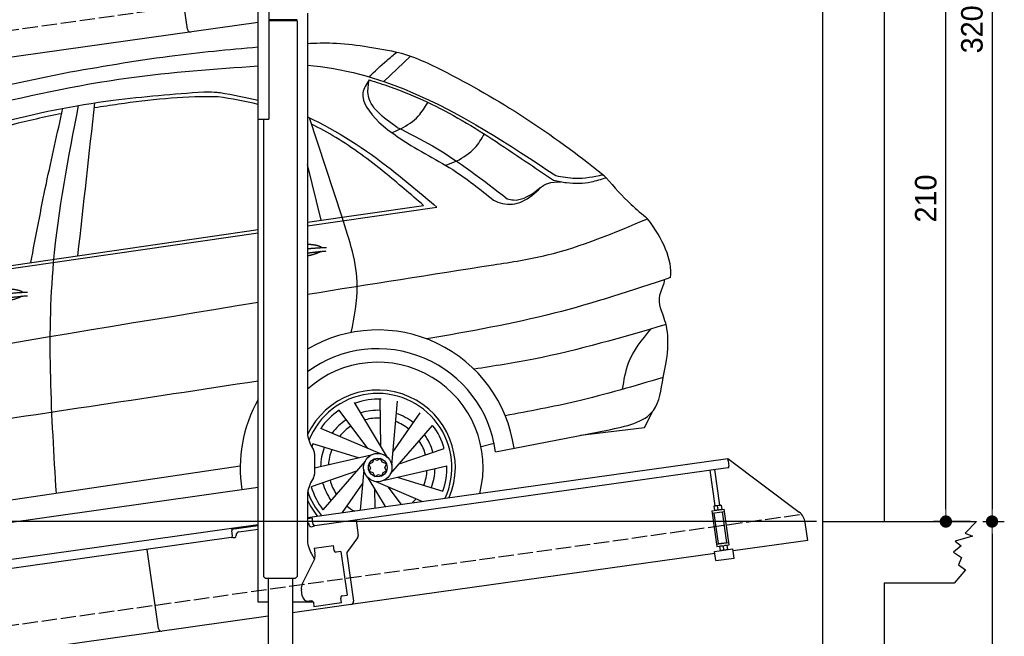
# Model space of a CAD drawing. Extents: x 13 to 6414, y -200 to 5951.
# Tile 6 of 7: x 3214 to 6414, y 1867 to 3871. Entities that reach past the tile are written whole.
import ezdxf

# ---------------------------------------------------------------- set-up
doc = ezdxf.new("R2010")
doc.units = 0
doc.header["$LTSCALE"] = 10
doc.header["$MEASUREMENT"] = 0
doc.linetypes.add('GEN3', pattern=[6.25, 5, -1.25])
doc.layers.get('0').update_dxf_attribs({"linetype": 'CONTINUOUS'})
doc.layers.get('DEFPOINTS').update_dxf_attribs({"linetype": 'CONTINUOUS'})
doc.layers.add('3', color=6, linetype='GEN3')
doc.layers.add('CAR', color=1, linetype='CONTINUOUS')
doc.layers.add('AM_0', color=7, linetype='CONTINUOUS', lineweight=30)
doc.layers.add('AM_5', color=3, linetype='CONTINUOUS', lineweight=15)
doc.dimstyles.new('KLAUS_DXF', dxfattribs={"dimscale": 20, "dimtxt": 3.5, "dimasz": 2, "dimexe": 2, "dimexo": 1, "dimgap": 1.5, "dimtad": 1, "dimlfac": 0.1, "dimdsep": 46, "dimtxsty": 'STANDARD', "dimblk": 'DOT', "dimcen": 2, "dimclrd": 256, "dimclre": 256, "dimclrt": 2, "dimadec": 0, "dimazin": 0, "dimtfac": 1, "dimtmove": 2, "dimatfit": 3, "dimfxl": 1, "dimtolj": 1, "dimarcsym": 0})

# ---------------------------------------------------------------- blocks, each defined once
blk = doc.blocks.new('_DOT')
at = {"color": 0, "linetype": 'ByBlock'}
blk.add_line((-0.5, 0), (-1, 0), dxfattribs=at)
at = {"color": 0, "linetype": 'ByBlock', "const_width": 0.5}
blk.add_lwpolyline([(-0.25, 0, 1), (0.25, 0, 1)], format="xyb", close=True, dxfattribs=at)
blk = doc.blocks.new('*D9')
at = {"layer": 'AM_5', "lineweight": -2, "transparency": 16777216}
for p, q in [((5804.1, 2240), (84.1, 2240)), ((124.1, 330), (124.1, 2200)), ((504.1, 290), (84.1, 290))]:
    blk.add_line(p, q, dxfattribs=at)
at = {"layer": 'DEFPOINTS', "color": 0, "transparency": 16777216}
for p in [(124.1, 2240), (5824.1, 2240), (524.1, 290)]:
    blk.add_point(p, dxfattribs=at)
at = {"layer": 'AM_5', "lineweight": -2, "transparency": 16777216, "xscale": 40, "yscale": 40, "zscale": 40}
for p, rotation in [((124.1, 2240), 90), ((124.1, 290), 270)]:
    blk.add_blockref('_DOT', p, dxfattribs=dict(at, rotation=rotation))
at = {"layer": 'AM_5', "color": 2, "transparency": 16777216, "insert": (59.1, 1265), "char_height": 70, "attachment_point": 5, "rotation": 90}
blk.add_mtext('\\A1;195', dxfattribs=at)
blk = doc.blocks.new('*D10')
at = {"layer": 'AM_5', "lineweight": -2, "transparency": 16777216}
for p, q in [((504.1, 3240), (84.1, 3240)), ((124.1, 2280), (124.1, 3200)), ((5804.1, 2240), (84.1, 2240))]:
    blk.add_line(p, q, dxfattribs=at)
at = {"layer": 'DEFPOINTS', "color": 0, "transparency": 16777216}
for p in [(124.1, 3240), (524.1, 3240), (5824.1, 2240)]:
    blk.add_point(p, dxfattribs=at)
at = {"layer": 'AM_5', "lineweight": -2, "transparency": 16777216, "xscale": 40, "yscale": 40, "zscale": 40}
for p, rotation in [((124.1, 3240), 90), ((124.1, 2240), 270)]:
    blk.add_blockref('_DOT', p, dxfattribs=dict(at, rotation=rotation))
at = {"layer": 'AM_5', "color": 2, "transparency": 16777216, "insert": (59.1, 2740), "char_height": 70, "attachment_point": 5, "rotation": 90}
blk.add_mtext('\\A1;100', dxfattribs=at)
blk = doc.blocks.new('*D11')
at = {"layer": 'AM_5', "lineweight": -2, "transparency": 16777216}
for p, q in [((6044.1, 4340), (6264.1, 4340)), ((6224.1, 2280), (6224.1, 4300)), ((6304.1, 2240), (6184.1, 2240))]:
    blk.add_line(p, q, dxfattribs=at)
at = {"layer": 'DEFPOINTS', "color": 0, "transparency": 16777216}
for p in [(6024.1, 4340), (6224.1, 4340), (6324.1, 2240)]:
    blk.add_point(p, dxfattribs=at)
at = {"layer": 'AM_5', "lineweight": -2, "transparency": 16777216, "xscale": 40, "yscale": 40, "zscale": 40}
for p, rotation in [((6224.1, 4340), 90), ((6224.1, 2240), 270)]:
    blk.add_blockref('_DOT', p, dxfattribs=dict(at, rotation=rotation))
at = {"layer": 'AM_5', "color": 2, "transparency": 16777216, "insert": (6159.1, 3290), "char_height": 70, "attachment_point": 5, "rotation": 90}
blk.add_mtext('\\A1;210', dxfattribs=at)
blk = doc.blocks.new('*D12')
at = {"layer": 'AM_5', "lineweight": -2, "transparency": 16777216}
for p, q in [((6344.1, 2240), (6414.1, 2240)), ((6374.1, 2200), (6374.1, 280)), ((5844.1, 240), (6414.1, 240))]:
    blk.add_line(p, q, dxfattribs=at)
at = {"layer": 'DEFPOINTS', "color": 0, "transparency": 16777216}
for p in [(6324.1, 2240), (5824.1, 240), (6374.1, 240)]:
    blk.add_point(p, dxfattribs=at)
at = {"layer": 'AM_5', "lineweight": -2, "transparency": 16777216, "xscale": 40, "yscale": 40, "zscale": 40}
for p, rotation in [((6374.1, 2240), 90), ((6374.1, 240), 270)]:
    blk.add_blockref('_DOT', p, dxfattribs=dict(at, rotation=rotation))
at = {"layer": 'AM_5', "color": 2, "transparency": 16777216, "insert": (6309.1, 1240), "char_height": 70, "attachment_point": 5, "rotation": 90}
blk.add_mtext('\\A1;200', dxfattribs=at)
blk = doc.blocks.new('*D14')
at = {"layer": 'AM_5', "lineweight": -2, "transparency": 16777216}
for p, q in [((5844.1, 5440), (6414.1, 5440)), ((6374.1, 5400), (6374.1, 2280)), ((6344.1, 2240), (6414.1, 2240))]:
    blk.add_line(p, q, dxfattribs=at)
at = {"layer": 'DEFPOINTS', "color": 0, "transparency": 16777216}
for p in [(5824.1, 5440), (6324.1, 2240), (6374.1, 2240)]:
    blk.add_point(p, dxfattribs=at)
at = {"layer": 'AM_5', "lineweight": -2, "transparency": 16777216, "xscale": 40, "yscale": 40, "zscale": 40}
for p, rotation in [((6374.1, 5440), 90), ((6374.1, 2240), 270)]:
    blk.add_blockref('_DOT', p, dxfattribs=dict(at, rotation=rotation))
at = {"layer": 'AM_5', "color": 2, "transparency": 16777216, "insert": (6309.1, 3840), "char_height": 70, "attachment_point": 5, "rotation": 90}
blk.add_mtext('\\A1;320', dxfattribs=at)
blk = doc.blocks.new('Car 175  EG')
at = {"layer": 'CAR'}
for p, q in [((17942.7, 2925.1), (18029.7, 3007.7)), ((17807.2, 2484.1), (17701.6, 2806.9)), ((17998.3, 2771.1), (17969.5, 2758.7)), ((18179.5, 2666.2), (18144.5, 2652.6)), ((17738.9, 2474.2), (17694.5, 2655.1)), ((17694.5, 2467.7), (18071.6, 2522.7)), ((17694.5, 2456.6), (18114.8, 2517.3)), ((15837.3, 2188.3), (17534.5, 2433.4)), ((15904.4, 2206.8), (17534.5, 2444.4)), ((17933.5, 1739.9), (17930.9, 1895.1)), ((17890.7, 1732.6), (17797.3, 1856.7)), ((17955.3, 1703.5), (17848.1, 1882.3)), ((17968.7, 1678.3), (17987, 1886)), ((17972.4, 1720.6), (18061.5, 1847.8)), ((18790.6, 1800.4), (18815.7, 1851.6)), ((17929.7, 1716), (17737.9, 1797.6)), ((17964.7, 1650.1), (18101.6, 1807.4)), ((18582, 1775.1), (18790.6, 1800.4)), ((18790.6, 1800.4), (18790.6, 1800.4)), ((18306.1, 1721.4), (18669.7, 1792.2)), ((17860.4, 1701.6), (17711.9, 1747)), ((17992.6, 1682.1), (18139.4, 1732.6)), ((18258.8, 1739.1), (18301.3, 1749.3)), ((17901.7, 1711.1), (17717.5, 1668.7)), ((18262.9, 1713), (18263.1, 1713.1)), ((17476, 1674.8), (15621.3, 1399.3)), ((17881.9, 1690.6), (17744.9, 1533.3)), ((17944.9, 1629.7), (18148.1, 1676.4)), ((17854, 1658.6), (17707.2, 1608.1)), ((17877.9, 1662.4), (17866.4, 1531.8)), ((17891.3, 1637.2), (17947.6, 1543.3)), ((17986.2, 1639.2), (18134.7, 1593.7)), ((15569.8, 1327.3), (17534.5, 1606.5)), ((17874.2, 1620.1), (17807.2, 1524.5)), ((17913.1, 1600.9), (17914.1, 1538.6)), ((17916.9, 1624.7), (18068.4, 1560.2)), ((17955.9, 1608.1), (17999.3, 1550.5))]:
    blk.add_line(p, q, dxfattribs=at)
for points in [[(17920.9, 1693.7), (17910, 1697.7), (17905.8, 1686.2)], [(17937.8, 1687.5), (17932, 1699.2), (17920.9, 1693.7)], [(17905.8, 1686.2), (17894.4, 1680.6), (17899.7, 1669.8)], [(17899.7, 1669.8), (17895.5, 1658.4), (17907.5, 1653.9)], [(17946.4, 1669.9), (17951.1, 1682.6), (17937.8, 1687.5)], [(17940.8, 1654.6), (17951.4, 1659.8), (17946.4, 1669.9)], [(17907.5, 1653.9), (17913.7, 1641.3), (17925.7, 1647.2)], [(17925.7, 1647.2), (17936.6, 1643.2), (17940.8, 1654.6)]]:
    blk.add_lwpolyline(points, dxfattribs=at)
for radius in [46.1, 30.3]:
    blk.add_circle((17923.3, 1670.4), radius, dxfattribs=at)
for centre, radius, start, end in [((17923.3, 1670.4), 447.3, 8.0671, 120.7621), ((17923.3, 1670.6), 386.1, 7.5724, 126.344), ((17923.3, 1670.4), 342.3, 345.8099, 131.9522), ((17923.3, 1670.4), 252, 337.145, 154.8531), ((17923.3, 1670.4), 447.3, 150.3599, 189.1903), ((17923.3, 1670.4), 240.7, 335.5176, 158.5341), ((17926.3, 1667.8), 224.9, 88.0717, 109.5368), ((17923.3, 1670.4), 224.9, 124.0717, 145.5368), ((17923.3, 1670.4), 186, 87.4635, 107.1092), ((17923.3, 1670.4), 186, 123.4635, 143.1092), ((17923.3, 1670.4), 160.5, 86.9034, 104.8524), ((17923.3, 1670.4), 186, 51.4635, 71.1092), ((17923.3, 1670.4), 160.5, 122.9034, 140.8524), ((17923.3, 1670.4), 160.5, 50.9034, 68.8524), ((17923.3, 1670.4), 224.9, 16.0717, 37.5368), ((17923.3, 1670.4), 186, 15.4635, 35.1092), ((17923.3, 1670.4), 224.9, 160.0717, 162.5691), ((17923.3, 1670.4), 186, 159.4635, 179.1092), ((17923.3, 1670.4), 160.5, 14.9034, 32.8524), ((17923.3, 1670.4), 160.5, 158.9034, 176.8524), ((17923.3, 1670.4), 186, 339.4635, 359.1092), ((17923.3, 1670.4), 224.9, 340.0717, 1.5368), ((17923.3, 1670.4), 160.5, 338.9034, 356.8524), ((17923.3, 1670.4), 224.9, 196.0717, 217.5368), ((17923.3, 1670.4), 186, 195.4635, 215.1092), ((17923.3, 1670.4), 160.5, 194.9034, 212.8524), ((17923.3, 1670.4), 240.7, 199.0232, 220.2006), ((17923.3, 1670.4), 160.5, 314.3716, 320.8524), ((17923.3, 1670.4), 252, 204.7758, 218.5906), ((17923.3, 1670.4), 160.5, 230.9034, 242.1976), ((17923.3, 1670.4), 186, 231.4635, 231.5763)]:
    blk.add_arc(centre, radius, start, end, dxfattribs=at)
for points, degree, knots in [([(17694.5, 3049.3), (17721.9, 3050.5), (17817.8, 3052.9), (17912.6, 3035), (17980.2, 3022.2)], 3, [36.023232, 36.023232, 36.023232, 36.023232, 118.259253, 323.761641, 323.761641, 323.761641, 323.761641]), ([(16902.4, 2952.8), (17016.6, 2972.7), (17226.3, 3009.3), (17438, 3029.4), (17534.5, 3037.6)], 3, [0, 0, 0, 0, 347.738814, 638.059887, 638.059887, 638.059887, 638.059887]), ([(17894.3, 2940.5), (17913.4, 2958.3), (17943.1, 2985.9), (17974.2, 3011.8), (17985.2, 3021)], 3, [0, 0, 0, 0, 78.428284, 121.48938, 121.48938, 121.48938, 121.48938]), ([(17980.2, 3022.2), (18034.4, 3009.8), (18273.4, 2897.4), (18490.6, 2755.8), (18654.8, 2622.5)], 3, [0, 0, 0, 0, 159.874644, 787.271793, 787.271793, 787.271793, 787.271793]), ([(17694.5, 2978.2), (17808.4, 2969.7), (18101.8, 2885.4), (18349.4, 2720.7), (18501.7, 2619.5)], 3, [139.277208, 139.277208, 139.277208, 139.277208, 481.738996, 1029.18941, 1029.18941, 1029.18941, 1029.18941]), ([(15330.2, 2061.6), (15499.7, 2242.7), (15807.7, 2571.9), (16374.9, 2843.4), (16737.1, 2918.5), (16902.4, 2952.8)], 3, [0, 0, 0, 0, 738.220806, 1341.344928, 1847.31521, 1847.31521, 1847.31521, 1847.31521]), ([(15618.2, 2264.7), (15674.3, 2311.2), (15844.4, 2452.1), (16141.1, 2707.5), (16615.8, 2842.2), (17080.9, 2943.8), (17393.7, 2966.3), (17534.5, 2975.9)], 3, [0, 0, 0, 0, 218.844855, 663.888154, 1156.086056, 1672.421782, 2095.069104, 2095.069104, 2095.069104, 2095.069104]), ([(17895.3, 2930.6), (17886.3, 2916.6), (17856.6, 2869.7), (17897.6, 2824.4), (17926.4, 2792.6)], 3, [0, 0, 0, 0, 46.680661, 155.623615, 155.623615, 155.623615, 155.623615]), ([(17986.3, 2775.9), (17941.4, 2807.8), (17882.3, 2849.9), (17892.7, 2914.9), (17895.3, 2930.6)], 3, [0, 0, 0, 0, 144.333292, 190.14637, 190.14637, 190.14637, 190.14637]), ([(17895.3, 2930.6), (17918, 2923.4), (18022.9, 2890), (18201.4, 2803.7), (18370.2, 2688.1), (18468.2, 2621.9), (18494.3, 2604.2)], 3, [0, 0, 0, 0, 71.558507, 330.215647, 590.333374, 685.04901, 685.04901, 685.04901, 685.04901]), ([(15870.3, 2323.5), (15905.1, 2361.8), (16002.8, 2464), (16183.7, 2597.6), (16428.6, 2705), (16716.3, 2804.6), (17034, 2867.2), (17259.6, 2884.4), (17358.3, 2891.9)], 3, [117.352309, 117.352309, 117.352309, 117.352309, 272.540859, 541.806129, 784.156862, 1072.446581, 1454.195977, 1751.061842, 1751.061842, 1751.061842, 1751.061842]), ([(17358.3, 2891.9), (17369.2, 2891.8), (17386.8, 2891.7), (17404.3, 2890.1), (17411, 2889.5)], 3, [0, 0, 0, 0, 32.704524, 52.753406, 52.753406, 52.753406, 52.753406]), ([(17404.3, 2875.7), (17398, 2875.8), (17289.8, 2877.4), (17155.3, 2862.8), (17028.2, 2843.7), (17002, 2839.5)], 3, [0, 0, 0, 0, 18.992086, 324.700837, 404.11148, 404.11148, 404.11148, 404.11148]), ([(17998.3, 2771.1), (18018.8, 2783.4), (18055.1, 2805.3), (18076.4, 2841.6), (18085.7, 2857.5)], 3, [0, 0, 0, 0, 70.351085, 124.58113, 124.58113, 124.58113, 124.58113]), ([(16895.9, 2820.7), (16868.2, 2815.3), (16735.5, 2787.6), (16485.8, 2714.9), (16203.2, 2589.4), (16018.5, 2448.5), (15942, 2373.8), (15919.7, 2351.2)], 3, [511.867426, 511.867426, 511.867426, 511.867426, 596.429185, 918.958376, 1290.506038, 1516.177085, 1611.41328, 1611.41328, 1611.41328, 1611.41328]), ([(16795.5, 2336.7), (16811.8, 2422.5), (16843.7, 2590.3), (16881.4, 2756.9), (16899.9, 2838.4)], 3, [0, 0, 0, 0, 261.959498, 512.462761, 512.462761, 512.462761, 512.462761]), ([(16949.8, 2847.4), (16916.8, 2677.8), (16835.7, 2261.4), (16862, 1837.3), (16877.6, 1585.9)], 3, [0, 0, 0, 0, 516.513385, 1267.967211, 1267.967211, 1267.967211, 1267.967211]), ([(17694.5, 2810.2), (17791.8, 2766.1), (17936.9, 2668.7), (18066.4, 2558.5), (18114.8, 2517.3)], 3, [295.386562, 295.386562, 295.386562, 295.386562, 615.655515, 806.888338, 806.888338, 806.888338, 806.888338]), ([(18071.6, 2522.7), (18029.9, 2558.7), (17939, 2637.2), (17818.8, 2727.3), (17735.2, 2773.2), (17708.3, 2786.4)], 3, [0, 0, 0, 0, 165.293778, 360.516734, 449.744426, 449.744426, 449.744426, 449.744426]), ([(17926.4, 2792.6), (17946.3, 2776.6), (18020.7, 2716.8), (18158.7, 2652.9), (18256.2, 2574.6), (18299.4, 2540)], 3, [0, 0, 0, 0, 76.699266, 285.687388, 451.149568, 451.149568, 451.149568, 451.149568]), ([(17986.3, 2775.9), (18025.5, 2757.3), (18152.1, 2692.4), (18265.4, 2605.1), (18344.3, 2544.3)], 3, [173.791125, 173.791125, 173.791125, 173.791125, 304.040601, 601.261725, 601.261725, 601.261725, 601.261725]), ([(18179.5, 2666.2), (18200.8, 2678.9), (18238.2, 2701.2), (18260.2, 2738.5), (18269.7, 2754.5)], 3, [0, 0, 0, 0, 72.9543, 128.034568, 128.034568, 128.034568, 128.034568]), ([(18432.1, 2564.5), (18440.6, 2571.9), (18454, 2583.6), (18482.7, 2598.5), (18503.6, 2599), (18518, 2599.4)], 3, [0, 0, 0, 0, 34.045961, 53.123126, 95.503119, 95.503119, 95.503119, 95.503119]), ([(18494.3, 2604.2), (18508.5, 2601.2), (18548.8, 2592.8), (18607.9, 2594.4), (18649.3, 2607.5), (18665.1, 2612.6)], 3, [0, 0, 0, 0, 43.515092, 123.529277, 173.371696, 173.371696, 173.371696, 173.371696]), ([(18501.7, 2619.5), (18522.8, 2615.5), (18573.8, 2605.7), (18624.9, 2616.3), (18654.8, 2622.5)], 3, [0, 0, 0, 0, 63.99047, 154.400827, 154.400827, 154.400827, 154.400827]), ([(18665.1, 2612.6), (18691.5, 2582.7), (18733.4, 2535), (18782.2, 2494.5), (18800.4, 2479.4)], 3, [0, 0, 0, 0, 119.274596, 190.03314, 190.03314, 190.03314, 190.03314]), ([(18299.4, 2540), (18308.9, 2535.5), (18337.9, 2522.1), (18399.7, 2530.2), (18433.7, 2562.7), (18452.2, 2580.2)], 3, [0, 0, 0, 0, 31.505533, 95.240557, 170.287739, 170.287739, 170.287739, 170.287739]), ([(18344.3, 2544.3), (18351, 2542.5), (18381.3, 2534.3), (18409.8, 2551.3), (18432.1, 2564.5)], 3, [0, 0, 0, 0, 20.52127, 92.463534, 92.463534, 92.463534, 92.463534]), ([(17694.5, 2233.7), (17895.9, 2266.1), (18156, 2307.4), (18531.3, 2365.3), (18693.2, 2434), (18800.4, 2479.4)], 3, [2383.729371, 2383.729371, 2383.729371, 2383.729371, 2995.204796, 3172.367939, 3519.626933, 3519.626933, 3519.626933, 3519.626933]), ([(17837.2, 2109.3), (17847.2, 2159.8), (17872, 2286.3), (17831.5, 2409.9), (17807.2, 2484.1)], 3, [0, 0, 0, 0, 152.149145, 381.393919, 381.393919, 381.393919, 381.393919]), ([(17694.5, 2396.5), (17707.3, 2396.3), (17719.7, 2394.8), (17729.9, 2392.3), (17737.5, 2389.1), (17741.6, 2385.6), (17741.8, 2385.4)], 5, [0.3470471, 0.3470471, 0.3470471, 0.3470471, 0.3470471, 0.3470471, 0.500106, 0.5095952, 0.5095952, 0.5095952, 0.5095952, 0.5095952, 0.5095952]), ([(17738.5, 2372.9), (17735.1, 2370.6), (17728.9, 2367.5), (17720.3, 2364.4), (17709.7, 2361.3), (17697.6, 2358.4), (17694.5, 2357.6)], 5, [0.6133618, 0.6133618, 0.6133618, 0.6133618, 0.6133618, 0.6133618, 0.700106, 0.7294819, 0.7294819, 0.7294819, 0.7294819, 0.7294819, 0.7294819]), ([(18874.8, 2287.8), (18749.6, 2246.1), (18490.5, 2159.9), (18221.5, 2112.8), (18082.5, 2088.4)], 3, [0, 0, 0, 0, 395.380199, 818.006387, 818.006387, 818.006387, 818.006387]), ([(18850.4, 1962.9), (18879.9, 2086.6), (18846.6, 2177), (18830.3, 2220.4), (18857, 2274.5), (18855.2, 2281.3)], 3, [0, 0, 0, 0, 191.520738, 358.507699, 388.935799, 388.935799, 388.935799, 388.935799]), ([(16611.3, 2214.3), (16614.7, 2222.5), (16638.9, 2239.9), (16692.8, 2256.8), (16739.6, 2253.7), (16764.7, 2244.8), (16770, 2240.2), (16770.2, 2240)], 5, [0.0314681, 0.0314681, 0.0314681, 0.0314681, 0.0314681, 0.0314681, 0.300106, 0.500106, 0.5095952, 0.5095952, 0.5095952, 0.5095952, 0.5095952, 0.5095952]), ([(16766.9, 2227.5), (16763.5, 2225.2), (16746.7, 2217), (16713.5, 2208.3), (16667.2, 2200.5), (16635.8, 2199.7), (16622.5, 2202.2)], 5, [0.6133618, 0.6133618, 0.6133618, 0.6133618, 0.6133618, 0.6133618, 0.700106, 0.9252293, 0.9252293, 0.9252293, 0.9252293, 0.9252293, 0.9252293]), ([(18860.3, 2135.2), (18718.1, 2093.4), (18512.6, 2033.1), (18301.2, 2000.2), (18236.1, 1990.1)], 3, [0, 0, 0, 0, 443.803429, 641.293289, 641.293289, 641.293289, 641.293289]), ([(18719.2, 1924.7), (18723.7, 1954.3), (18734.9, 2027.9), (18782.5, 2086), (18811.1, 2120.7)], 3, [0, 0, 0, 0, 88.353055, 219.93459, 219.93459, 219.93459, 219.93459]), ([(18850.4, 1962.9), (18756.8, 1935.3), (18587.9, 1885.4), (18414.9, 1853.1), (18337.7, 1838.7)], 3, [0, 0, 0, 0, 292.507954, 527.778072, 527.778072, 527.778072, 527.778072]), ([(18669.7, 1792.2), (18729.8, 1804.4), (18831.1, 1824.9), (18844.8, 1923), (18850.4, 1962.9)], 3, [0, 0, 0, 0, 162.530029, 273.799158, 273.799158, 273.799158, 273.799158]), ([(17534.5, 1951.4), (17167.9, 1895.6), (16474.5, 1790.1), (15779.9, 1692.9), (15452.5, 1647)], 3, [47.181125, 47.181125, 47.181125, 47.181125, 1159.478774, 2151.345069, 2151.345069, 2151.345069, 2151.345069])]:
    blk.add_open_spline(points, degree=degree, knots=knots, dxfattribs=at)
for points, degree in [([(17411, 2889.5), (17452.4, 2882), (17493.8, 2874.4), (17534.5, 2864.7)], 3), ([(16948.4, 2359), (16966.9, 2524.6), (16985.4, 2690.3), (17003.8, 2856)], 3), ([(17534.5, 2850.5), (17491.6, 2861.2), (17448, 2868.5), (17404.3, 2875.7)], 3), ([(18665.1, 2612.6), (18661.7, 2615.9), (18658.2, 2619.2), (18654.8, 2622.5)], 3), ([(18874.8, 2287.8), (18881.8, 2346.7), (18850.4, 2411.4), (18800.4, 2479.4)], 3), ([(17694.5, 2381.8), (17724, 2384.9), (17756.7, 2386)], 2), ([(17694.5, 2367.9), (17723.7, 2371.9), (17755.9, 2374.3)], 2), ([(16605.4, 2212.3), (16678.6, 2237), (16785.1, 2240.6)], 2), ([(16611.9, 2199.1), (16683.9, 2221.3), (16784.3, 2228.9)], 2), ([(15344.8, 1838.9), (16073.8, 1963.9), (16802.9, 2088.9), (17534.5, 2207.8)], 3)]:
    blk.add_open_spline(points, degree=degree, dxfattribs=at)

msp = doc.modelspace()

# ---------------------------------------------------------------- linework, layer by layer
for p, q in [((6024.074, 5640), (6024.074, 2240)), ((5824.081, 240), (5824.081, 5440)), ((3758.719, 3840.119), (3722.534, 4097.589)), ((3988.805, 3547.64), (3988.805, 4027.64)), ((4024.805, 3550.64), (4024.805, 3907.64)), ((4148.805, 3892.64), (4148.805, 2534.272)), ((3988.805, 3862.357), (1284.081, 3482.233)), ((4115.806, 3871.375), (4024.805, 3871.375)), ((4112.806, 3869.643), (4024.805, 3869.643)), ((4115.806, 3867.911), (4024.805, 3867.911)), ((4112.806, 3869.643), (4115.806, 3871.375)), ((4112.806, 3869.643), (4115.806, 3867.911)), ((4113.805, 3869.066), (4113.805, 3870.22)), ((4115.797, 3867.911), (4115.899, 2061.649)), ((3988.805, 1977.64), (3988.805, 3547.64)), ((3988.805, 3547.64), (4021.805, 3547.64)), ((4005.81, 3547.64), (4005.893, 2061.638)), ((4162.203, 2484.272), (4168.456, 2473.441)), ((4148.805, 2252.792), (5515.695, 2444.896)), ((4171.805, 2460.941), (4171.805, 2394.338)), ((5516.808, 2436.974), (5515.695, 2444.896)), ((5515.695, 2444.896), (5747.632, 2270.119)), ((5516.808, 2436.974), (5519.174, 2420.139)), ((5514.919, 2414.492), (4173.105, 2225.912)), ((5473.725, 2290.856), (5457.483, 2406.42)), ((5489.569, 2293.082), (5473.327, 2408.647)), ((4168.456, 2381.838), (4162.203, 2371.008)), ((4148.805, 2321.008), (4148.805, 2184.697)), ((5463.901, 2274.53), (5503.512, 2280.096)), ((5463.901, 2274.53), (5480.184, 2158.668)), ((5470.506, 2290.403), (5469.824, 2289.87)), ((5469.824, 2289.87), (5471.763, 2276.072)), ((5492.787, 2293.535), (5470.506, 2290.403)), ((5472.566, 2275.747), (5471.763, 2276.072)), ((5483.497, 2278.803), (5481.856, 2290.479)), ((5492.787, 2293.535), (5493.59, 2293.21)), ((5493.59, 2293.21), (5495.53, 2279.412)), ((5494.847, 2278.879), (5495.53, 2279.412)), ((5519.795, 2164.235), (5503.512, 2280.096)), ((4164.536, 2250.963), (4148.805, 2248.753)), ((4167.458, 2230.168), (4163.979, 2254.925)), ((4306.792, 2244.701), (4313.87, 2194.338)), ((5465.015, 2266.607), (5504.625, 2272.174)), ((5485.418, 2168.492), (5471.501, 2267.519)), ((5512.056, 2172.236), (5498.139, 2271.263)), ((1284.081, 1850.181), (3901.558, 2218.044)), ((3901.558, 2218.044), (3988.805, 2230.305)), ((3901.558, 2218.044), (3902.671, 2210.121)), ((3988.805, 2226.266), (3902.115, 2214.083)), ((3905.037, 2193.287), (3902.671, 2210.121)), ((3925.927, 2206.321), (3988.805, 2215.158)), ((4155.08, 2228.428), (4155.219, 2227.438)), ((4160.866, 2223.182), (4165.818, 2223.878)), ((5775.306, 2178.433), (5767.054, 2237.146)), ((5824.081, 2240), (6324.081, 2240)), ((6324.081, 2240), (6286.374, 2202.153)), ((3900.782, 2187.64), (1284.081, 1819.886)), ((3908.348, 2187.693), (3913.299, 2188.389)), ((3917.555, 2194.036), (3917.416, 2195.027)), ((4311.953, 2186.928), (4278.64, 2142.719)), ((5775.306, 2178.433), (5532.69, 2144.336)), ((6310.65, 2192.163), (6254.243, 2175.752)), ((6286.374, 2202.153), (6310.65, 2192.163)), ((3664.643, 1891.897), (3628.458, 2149.367)), ((3664.643, 1891.897), (3628.458, 2149.367)), ((4170.748, 2152.873), (4233.134, 2161.641)), ((4170.748, 2152.873), (4172.974, 2137.029)), ((4235.361, 2145.797), (4233.134, 2161.641)), ((4235.361, 2145.797), (4235.5, 2144.807)), ((5472.342, 2142.62), (5531.758, 2150.971)), ((5479.071, 2166.59), (5518.682, 2172.157)), ((5480.184, 2158.668), (5519.795, 2164.235)), ((5485.418, 2168.492), (5512.056, 2172.236)), ((5488.849, 2159.886), (5488.167, 2159.353)), ((5488.167, 2159.353), (5490.106, 2145.554)), ((5490.909, 2145.23), (5490.106, 2145.554)), ((5490.954, 2168.26), (5490.815, 2169.251)), ((5500.199, 2159.961), (5501.84, 2148.286)), ((5506.799, 2170.487), (5506.659, 2171.477)), ((5511.13, 2163.017), (5511.933, 2162.693)), ((5511.933, 2162.693), (5513.873, 2148.895)), ((5513.19, 2148.361), (5513.873, 2148.895)), ((5535.933, 2121.263), (5531.758, 2150.971)), ((6273.522, 2160.767), (6248.531, 2140.074)), ((6254.243, 2175.752), (6273.522, 2160.767)), ((4162.203, 2134.697), (4172.244, 2117.305)), ((4173.564, 2132.83), (4172.974, 2137.029)), ((4241.148, 2140.551), (4242.138, 2140.69)), ((4257.982, 2142.917), (4242.138, 2140.69)), ((4257.982, 2142.917), (4278.023, 2000.319)), ((4276.723, 2135.309), (4298.415, 1980.968)), ((5473.274, 2135.986), (4289.904, 1969.674)), ((5476.517, 2112.912), (5472.342, 2142.62)), ((5476.517, 2112.912), (5535.933, 2121.263)), ((6248.531, 2140.074), (6274.95, 2122.949)), ((6274.95, 2122.949), (6264.954, 2099.402)), ((4132.62, 2038.529), (4170.09, 2112.069)), ((6287.802, 2082.991), (6251.387, 2040)), ((6264.954, 2099.402), (6287.802, 2082.991)), ((4012.894, 2054.638), (4005.893, 2061.638)), ((4108.894, 2054.643), (4012.894, 2054.638)), ((4020.894, 2054.638), (4020.99, 338.625)), ((4100.894, 2054.643), (4100.987, 338.655)), ((4108.894, 2054.643), (4115.899, 2061.649)), ((4131.929, 1997.963), (4129.146, 2017.769)), ((6024.074, 2040), (6024.074, 40)), ((6251.387, 2040), (6024.074, 2040)), ((4256.933, 1992.305), (4257.072, 1991.315)), ((4259.299, 1975.471), (4257.072, 1991.315)), ((4262.179, 1998.092), (4261.189, 1997.953)), ((4262.179, 1998.092), (4278.023, 2000.319)), ((4020.898, 1977.64), (3988.805, 1977.64)), ((4168.11, 1977.64), (4100.898, 1977.64)), ((4289.904, 1969.674), (4100.9, 1943.111)), ((4162.44, 1982.055), (4154.518, 1980.941)), ((4168.087, 1977.799), (4170.175, 1962.945)), ((4259.299, 1975.471), (4170.175, 1962.945)), ((4020.901, 1931.868), (1284.081, 1547.233))]:
    msp.add_line(p, q)
msp.add_polyline3d([(4168.084, 1977.803, 0), (4168.084, 1977.803, 0), (4168.084, 1977.813, 0), (4168.084, 1977.823, 0), (4168.084, 1977.833, 0), (4168.084, 1977.833, 0), (4168.084, 1977.843, 0), (4168.084, 1977.853, 0), (4168.074, 1977.863, 0), (4168.074, 1977.863, 0), (4168.074, 1977.873, 0), (4168.074, 1977.883, 0), (4168.074, 1977.893, 0), (4168.074, 1977.903, 0), (4168.074, 1977.903, 0), (4168.074, 1977.913, 0), (4168.064, 1977.923, 0), (4168.064, 1977.933, 0), (4168.064, 1977.933, 0), (4168.064, 1977.943, 0), (4168.064, 1977.953, 0), (4168.064, 1977.963, 0), (4168.064, 1977.963, 0), (4168.064, 1977.973, 0), (4168.054, 1977.983, 0), (4168.054, 1977.993, 0), (4168.054, 1978.003, 0), (4168.054, 1978.003, 0), (4168.054, 1978.013, 0), (4168.054, 1978.023, 0), (4168.054, 1978.033, 0), (4168.044, 1978.033, 0), (4168.044, 1978.043, 0), (4168.044, 1978.053, 0), (4168.044, 1978.063, 0), (4168.044, 1978.063, 0), (4168.044, 1978.073, 0), (4168.034, 1978.083, 0), (4168.034, 1978.093, 0), (4168.034, 1978.103, 0), (4168.034, 1978.103, 0), (4168.034, 1978.113, 0), (4168.034, 1978.123, 0), (4168.034, 1978.133, 0), (4168.024, 1978.133, 0), (4168.024, 1978.143, 0), (4168.024, 1978.153, 0), (4168.024, 1978.163, 0), (4168.024, 1978.163, 0), (4168.024, 1978.173, 0), (4168.014, 1978.183, 0), (4168.014, 1978.193, 0), (4168.014, 1978.203, 0), (4168.014, 1978.203, 0), (4168.014, 1978.213, 0), (4168.014, 1978.223, 0), (4168.004, 1978.233, 0), (4168.004, 1978.233, 0), (4168.004, 1978.243, 0), (4168.004, 1978.253, 0), (4168.004, 1978.263, 0), (4167.994, 1978.273, 0), (4167.994, 1978.273, 0), (4167.994, 1978.283, 0), (4167.994, 1978.293, 0), (4167.994, 1978.303, 0), (4167.984, 1978.303, 0), (4167.984, 1978.313, 0), (4167.984, 1978.323, 0), (4167.984, 1978.333, 0), (4167.984, 1978.333, 0), (4167.984, 1978.343, 0), (4167.974, 1978.353, 0), (4167.974, 1978.363, 0), (4167.974, 1978.373, 0), (4167.974, 1978.373, 0), (4167.974, 1978.383, 0), (4167.964, 1978.393, 0), (4167.964, 1978.403, 0), (4167.964, 1978.403, 0), (4167.964, 1978.413, 0), (4167.954, 1978.423, 0), (4167.954, 1978.433, 0), (4167.954, 1978.433, 0), (4167.954, 1978.443, 0), (4167.954, 1978.453, 0), (4167.944, 1978.463, 0), (4167.944, 1978.473, 0), (4167.944, 1978.473, 0), (4167.944, 1978.483, 0), (4167.944, 1978.493, 0), (4167.934, 1978.503, 0), (4167.934, 1978.503, 0), (4167.934, 1978.513, 0), (4167.934, 1978.523, 0), (4167.924, 1978.533, 0), (4167.924, 1978.533, 0), (4167.924, 1978.543, 0), (4167.924, 1978.553, 0), (4167.914, 1978.563, 0), (4167.914, 1978.573, 0), (4167.914, 1978.573, 0), (4167.914, 1978.583, 0), (4167.914, 1978.593, 0), (4167.904, 1978.603, 0), (4167.904, 1978.603, 0), (4167.904, 1978.613, 0), (4167.904, 1978.623, 0), (4167.894, 1978.633, 0), (4167.894, 1978.633, 0), (4167.894, 1978.643, 0), (4167.894, 1978.653, 0), (4167.884, 1978.663, 0), (4167.884, 1978.673, 0), (4167.884, 1978.673, 0), (4167.884, 1978.683, 0), (4167.874, 1978.693, 0), (4167.874, 1978.703, 0), (4167.874, 1978.703, 0), (4167.874, 1978.713, 0), (4167.864, 1978.723, 0), (4167.864, 1978.733, 0), (4167.864, 1978.733, 0), (4167.854, 1978.743, 0), (4167.854, 1978.753, 0), (4167.854, 1978.763, 0), (4167.854, 1978.763, 0), (4167.844, 1978.773, 0)])
for centre, radius, start, end in [((3768.621, 3841.511), 10, 188, 278), ((4021.805, 3550.64), 3, 270, 0), ((4248.805, 2534.272), 100, 180, 210), ((4146.805, 2460.941), 25, 0, 30), ((5514.223, 2419.443), 5, 278, 8), ((4248.805, 2321.008), 100, 150, 180), ((4146.805, 2394.338), 25, 330, 0), ((5478.183, 2273.508), 17.367, 77.77582, 118.212327), ((5475.292, 2294.049), 17.313, 257.73743, 298.290578), ((5490.073, 2275.146), 17.396, 77.82749, 118.186832), ((5487.171, 2295.803), 17.392, 257.805999, 298.168278), ((5717.541, 2230.187), 50, 8, 53), ((4145.177, 2227.036), 10, 8, 68.728945), ((4160.17, 2228.134), 5, 188, 278), ((4165.122, 2228.83), 5, 278, 334.763283), ((4172.41, 2230.864), 5, 188, 278), ((3900.086, 2192.591), 5, 278, 8), ((3907.652, 2192.645), 5, 221.236717, 278), ((3912.603, 2193.34), 5, 278, 8), ((3927.318, 2196.418), 10, 98, 188), ((4248.805, 2184.697), 100, 180, 210), ((4303.967, 2192.946), 10, 323, 8), ((4240.452, 2145.503), 5, 188, 278), ((5496.526, 2142.99), 17.367, 77.77582, 118.212327), ((5493.635, 2163.531), 17.313, 257.73743, 298.290578), ((5508.416, 2144.629), 17.396, 77.82749, 118.186832), ((5505.514, 2165.286), 17.392, 257.805999, 298.168278), ((4138.905, 2127.959), 35, 333, 8), ((4286.626, 2136.701), 10, 143, 188), ((4165.921, 2364.245), 320.958, 254.679341, 254.686099), ((4163.805, 2022.64), 35, 153, 188), ((4151.734, 2000.747), 20, 188, 278), ((4261.884, 1993.001), 5, 98, 188), ((4163.136, 1977.103), 5, 19.536959, 98), ((4288.512, 1979.576), 10, 278, 8), ((3674.546, 1893.289), 10, 188, 278), ((3674.546, 1893.289), 10, 188, 278)]:
    msp.add_arc(centre, radius, start, end)
at = {"layer": '3'}
for p, q in [((747.49, 3494.675), (5754.898, 4198.42)), ((747.49, 1559.675), (5754.898, 2263.42))]:
    msp.add_line(p, q, dxfattribs=at)

# ---------------------------------------------------------------- block references
at = {"layer": 'AM_0'}
msp.add_blockref('Car 175  EG', (-13545.683, 745.11), dxfattribs=at)

# ---------------------------------------------------------------- dimensions: what is measured, and where the dimension line sits
at = {"layer": 'AM_5'}
dim = msp.add_linear_dim(base=(6374.074, 2240), p1=(5824.081, 5440), p2=(6324.081, 2240), angle=90, dimstyle='KLAUS_DXF', dxfattribs=at)
dim.commit()
dim.dimension.update_dxf_attribs({"geometry": '*D14', "text_midpoint": (6309.074, 3840)})
for base, p1, p2, override, picture, middle in [((6224.074, 4340), (6324.081, 2240), (6024.074, 4340), {"dimtzin": 7}, '*D11', (6159.074, 3290)), ((124.09, 3240), (5824.081, 2240), (524.081, 3240), {"dimpost": '', "dimtol": 0, "dimlim": 0, "dimtp": 0, "dimtm": 0, "dimtfac": 1, "dimtdec": 2, "dimtolj": 1, "dimtzin": 7}, '*D10', (59.09, 2740)), ((124.09, 2240), (524.081, 290), (5824.081, 2240), {"dimtol": 0, "dimlim": 0, "dimtp": 0, "dimtm": 0, "dimtfac": 1, "dimtdec": 2, "dimtolj": 1, "dimtzin": 7}, '*D9', (59.09, 1265)), ((6374.074, 240), (6324.081, 2240), (5824.081, 240), {"dimtol": 0, "dimlim": 0, "dimtp": 0, "dimtm": 0, "dimtfac": 1, "dimtdec": 2, "dimtolj": 1, "dimtzin": 7}, '*D12', (6309.074, 1240))]:
    dim = msp.add_linear_dim(base=base, p1=p1, p2=p2, angle=90, dimstyle='KLAUS_DXF', override=override, dxfattribs=at)
    dim.commit()
    dim.dimension.update_dxf_attribs({"geometry": picture, "text_midpoint": middle})

doc.saveas('drawing.dxf')
